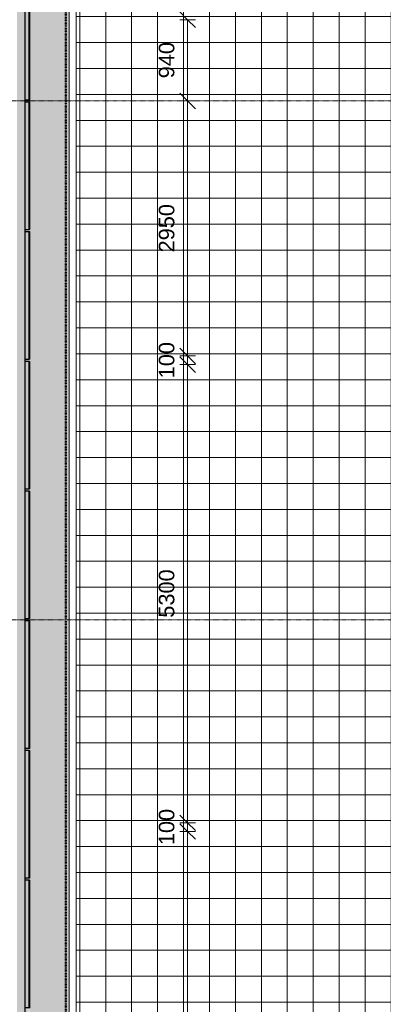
# Model space of a CAD drawing. Header units: millimetres. Extents: x -281 to 145437, y -16481 to 78869.
# Tile 239 of 256: x 32406 to 36611, y 45151 to 56540. Entities that reach past the tile are written whole.
import ezdxf

# ---------------------------------------------------------------- set-up
doc = ezdxf.new("R2010")
doc.units = ezdxf.units.MM
doc.linetypes.add('Grid Line', pattern=[12, 6, -2, 2, -2])
doc.linetypes.add('NLRS_Dash-0_6mm_Space-0_6mm_cpz', pattern=[1.2, 0.6, -0.6])
for name, color, linetype, lineweight in [('A--A23__Vloeren', 8, 'Continuous', 5), ('A--L$01A__Algemeen', 7, 'Continuous', 5), ('A--L$07A__Stramien', 1, 'Continuous', 5), ('A--L21__Buitenwanden', 3, 'Continuous', 5), ('A--L3__Afbouw', 2, 'Continuous', 5), ('A--M$01A__Algemeen', 1, 'Continuous', 5), ('A--M$01A__Algemeen-100', 1, 'Continuous', 5), ('Surface Pattern', 7, 'Continuous', 5)]:
    doc.layers.add(name, color=color, linetype=linetype, lineweight=lineweight)
doc.styles.add('Arial_1', font='arial.ttf', dxfattribs={"height": 180})
doc.dimstyles.new('1_8mm', dxfattribs={"dimscale": 304.8, "dimtxt": 183.646692, "dimasz": 0.590551, "dimexe": 0.295276, "dimexo": 0.0625, "dimgap": 0.328084, "dimtad": 1, "dimdec": 0, "dimzin": 0, "dimdsep": 46, "dimtxsty": 'Arial_1', "dimblk1": 'OBLIQUE', "dimblk2": 'OBLIQUE', "dimsah": 1, "dimcen": 0.09, "dimdle": 0.295276, "dimazin": 0, "dimtfac": 1, "dimtdec": 4, "dimtix": 1, "dimtmove": 0, "dimatfit": 3, "dimfxl": 0.295276, "dimfxlon": 1, "dimtvp": 1, "dimtolj": 1, "dimtzin": 0, "dimarcsym": 2})

# ---------------------------------------------------------------- blocks, each defined once
blk = doc.blocks.new('NLRS_21_CWP_geperforeerde paneel_gen_cpz - NLRS_21_CWP_geperforeerde paneel met acrylplaat_gen_cpz-64282293-L_80_ 11')
at = {"layer": 'A--L3__Afbouw'}
h = blk.add_hatch(dxfattribs=at)
h.set_pattern_fill('FP_219', color=256, style=0, pattern_type=2)
h.set_pattern_definition([(135, (56197.5, -32523), (-449.013, -449.013), []), (135, (56197.5, -32364.25), (-898.0256, 6e-14), []), (135, (56197.5, -32681.75), (-898.0256, 6e-14), [])])
h.paths.add_polyline_path([(588, -50), (588, -6), (586, -2), (582, 0), (-582, 0), (-586, -2), (-588, -6), (-588, -50), (-585, -50), (-584, -4), (-582, -3), (584, -4), (585, -6), (585, -50)])
for p, q in [((582, 0), (-582, 0)), ((-588, -6), (-588, -50)), ((-588, -50), (-585, -50)), ((-585, -50), (-585, -6)), ((-582, -3), (582, -3)), ((582, -10), (-582, -10)), ((-582, -10), (-582, -13)), ((-582, -13), (582, -13)), ((582, -13), (582, -10)), ((585, -6), (585, -50)), ((585, -50), (588, -50)), ((588, -50), (588, -6))]:
    blk.add_line(p, q, dxfattribs=at)
for centre, radius, start, end in [((-582, -6), 6, 90, 180), ((-582, -6), 3, 90, 180), ((582, -6), 6, 0, 90), ((582, -6), 3, 360, 90)]:
    blk.add_arc(centre, radius, start, end, dxfattribs=at)
blk = doc.blocks.new('NLRS_21_CWP_geperforeerde paneel_gen_cpz - NLRS_21_CWP_geperforeerde paneel met acrylplaat_gen_cpz-61220151-L_80_ 11')
at = {"layer": 'A--L3__Afbouw'}
h = blk.add_hatch(dxfattribs=at)
h.set_pattern_fill('FP_220', color=256, style=0, pattern_type=2)
h.set_pattern_definition([(135, (50350, -32523), (-449.013, -449.013), []), (135, (50350, -32364.25), (-898.0256, 6e-14), []), (135, (50350, -32681.75), (-898.0256, 6e-14), [])])
h.paths.add_polyline_path([(740, -6), (738, -2), (734, 0), (-734, 0), (-738, -2), (-740, -6), (-740, -50), (-737, -50), (-736, -4), (-734, -3), (736, -4), (737, -6), (737, -50), (740, -50)])
for p, q in [((734, 0), (-734, 0)), ((-740, -6), (-740, -50)), ((-740, -50), (-737, -50)), ((-737, -50), (-737, -6)), ((-734, -3), (734, -3)), ((734, -10), (-734, -10)), ((-734, -10), (-734, -13)), ((-734, -13), (734, -13)), ((734, -13), (734, -10)), ((737, -6), (737, -50)), ((737, -50), (740, -50)), ((740, -50), (740, -6))]:
    blk.add_line(p, q, dxfattribs=at)
for centre, radius, start, end in [((-734, -6), 6, 90, 180), ((-734, -6), 3, 90, 180), ((734, -6), 6, 0, 90), ((734, -6), 3, 360, 90)]:
    blk.add_arc(centre, radius, start, end, dxfattribs=at)
blk = doc.blocks.new('NLRS_21_CWP_geperforeerde paneel_gen_cpz - NLRS_21_CWP_geperforeerde paneel met acrylplaat_gen_cpz-V170-L_80_ 11')
at = {"layer": 'A--L3__Afbouw'}
h = blk.add_hatch(dxfattribs=at)
h.set_pattern_fill('FP_221', color=256, style=0, pattern_type=2)
h.set_pattern_definition([(135, (48850, -32523), (-449.013, -449.013), []), (135, (48850, -32364.25), (-898.0256, 6e-14), []), (135, (48850, -32681.75), (-898.0256, 6e-14), [])])
h.paths.add_polyline_path([(740, -6), (738, -2), (734, 0), (-734, 0), (-738, -2), (-740, -6), (-740, -50), (-737, -50), (-736, -4), (-734, -3), (736, -4), (737, -6), (737, -50), (740, -50)])
for p, q in [((734, 0), (-734, 0)), ((-740, -6), (-740, -50)), ((-740, -50), (-737, -50)), ((-737, -50), (-737, -6)), ((-734, -3), (734, -3)), ((734, -10), (-734, -10)), ((-734, -10), (-734, -13)), ((-734, -13), (734, -13)), ((734, -13), (734, -10)), ((737, -6), (737, -50)), ((737, -50), (740, -50)), ((740, -50), (740, -6))]:
    blk.add_line(p, q, dxfattribs=at)
for centre, radius, start, end in [((-734, -6), 6, 90, 180), ((-734, -6), 3, 90, 180), ((734, -6), 6, 0, 90), ((734, -6), 3, 360, 90)]:
    blk.add_arc(centre, radius, start, end, dxfattribs=at)
blk = doc.blocks.new('NLRS_21_CWP_geperforeerde paneel_gen_cpz - NLRS_21_CWP_geperforeerde paneel met acrylplaat_gen_cpz-V171-L_80_ 11')
at = {"layer": 'A--L3__Afbouw'}
h = blk.add_hatch(dxfattribs=at)
h.set_pattern_fill('FP_222', color=256, style=0, pattern_type=2)
h.set_pattern_definition([(135, (47350, -32523), (-449.013, -449.013), []), (135, (47350, -32364.25), (-898.0256, 6e-14), []), (135, (47350, -32681.75), (-898.0256, 6e-14), [])])
h.paths.add_polyline_path([(740, -6), (738, -2), (734, 0), (-734, 0), (-738, -2), (-740, -6), (-740, -50), (-737, -50), (-736, -4), (-734, -3), (736, -4), (737, -6), (737, -50), (740, -50)])
for p, q in [((734, 0), (-734, 0)), ((-740, -6), (-740, -50)), ((-740, -50), (-737, -50)), ((-737, -50), (-737, -6)), ((-734, -3), (734, -3)), ((734, -10), (-734, -10)), ((-734, -10), (-734, -13)), ((-734, -13), (734, -13)), ((734, -13), (734, -10)), ((737, -6), (737, -50)), ((737, -50), (740, -50)), ((740, -50), (740, -6))]:
    blk.add_line(p, q, dxfattribs=at)
for centre, radius, start, end in [((-734, -6), 6, 90, 180), ((-734, -6), 3, 90, 180), ((734, -6), 6, 0, 90), ((734, -6), 3, 360, 90)]:
    blk.add_arc(centre, radius, start, end, dxfattribs=at)
blk = doc.blocks.new('NLRS_21_CWP_geperforeerde paneel_gen_cpz - NLRS_21_CWP_geperforeerde paneel met acrylplaat_gen_cpz-V172-L_80_ 11')
at = {"layer": 'A--L3__Afbouw'}
h = blk.add_hatch(dxfattribs=at)
h.set_pattern_fill('FP_223', color=256, style=0, pattern_type=2)
h.set_pattern_definition([(135, (45850, -32523), (-449.013, -449.013), []), (135, (45850, -32364.25), (-898.0256, 6e-14), []), (135, (45850, -32681.75), (-898.0256, 6e-14), [])])
h.paths.add_polyline_path([(740, -6), (738, -2), (734, 0), (-734, 0), (-738, -2), (-740, -6), (-740, -50), (-737, -50), (-736, -4), (-734, -3), (736, -4), (737, -6), (737, -50), (740, -50)])
for p, q in [((734, 0), (-734, 0)), ((-740, -6), (-740, -50)), ((-740, -50), (-737, -50)), ((-737, -50), (-737, -6)), ((-734, -3), (734, -3)), ((734, -10), (-734, -10)), ((-734, -10), (-734, -13)), ((-734, -13), (734, -13)), ((734, -13), (734, -10)), ((737, -6), (737, -50)), ((737, -50), (740, -50)), ((740, -50), (740, -6))]:
    blk.add_line(p, q, dxfattribs=at)
for centre, radius, start, end in [((-734, -6), 6, 90, 180), ((-734, -6), 3, 90, 180), ((734, -6), 6, 0, 90), ((734, -6), 3, 360, 90)]:
    blk.add_arc(centre, radius, start, end, dxfattribs=at)
blk = doc.blocks.new('NLRS_21_CWP_geperforeerde paneel_gen_cpz - NLRS_21_CWP_geperforeerde paneel met acrylplaat_gen_cpz-V183-L_80_ 11')
at = {"layer": 'A--L3__Afbouw'}
h = blk.add_hatch(dxfattribs=at)
h.set_pattern_fill('FP_256', color=256, style=0, pattern_type=2)
h.set_pattern_definition([(135, (51850, -32523), (-449.013, -449.013), []), (135, (51850, -32364.25), (-898.0256, 6e-14), []), (135, (51850, -32681.75), (-898.0256, 6e-14), [])])
h.paths.add_polyline_path([(740, -6), (738, -2), (734, 0), (-734, 0), (-738, -2), (-740, -6), (-740, -50), (-737, -50), (-736, -4), (-734, -3), (736, -4), (737, -6), (737, -50), (740, -50)])
for p, q in [((734, 0), (-734, 0)), ((-740, -6), (-740, -50)), ((-740, -50), (-737, -50)), ((-737, -50), (-737, -6)), ((-734, -3), (734, -3)), ((734, -10), (-734, -10)), ((-734, -10), (-734, -13)), ((-734, -13), (734, -13)), ((734, -13), (734, -10)), ((737, -6), (737, -50)), ((737, -50), (740, -50)), ((740, -50), (740, -6))]:
    blk.add_line(p, q, dxfattribs=at)
for centre, radius, start, end in [((-734, -6), 6, 90, 180), ((-734, -6), 3, 90, 180), ((734, -6), 6, 0, 90), ((734, -6), 3, 360, 90)]:
    blk.add_arc(centre, radius, start, end, dxfattribs=at)
blk = doc.blocks.new('NLRS_21_CWP_geperforeerde paneel_gen_cpz - NLRS_21_CWP_geperforeerde paneel met acrylplaat_gen_cpz-V184-L_80_ 11')
at = {"layer": 'A--L3__Afbouw'}
h = blk.add_hatch(dxfattribs=at)
h.set_pattern_fill('FP_257', color=256, style=0, pattern_type=2)
h.set_pattern_definition([(135, (54850, -32523), (-449.013, -449.013), []), (135, (54850, -32364.25), (-898.0256, 6e-14), []), (135, (54850, -32681.75), (-898.0256, 6e-14), [])])
h.paths.add_polyline_path([(740, -6), (738, -2), (734, 0), (-734, 0), (-738, -2), (-740, -6), (-740, -50), (-737, -50), (-736, -4), (-734, -3), (736, -4), (737, -6), (737, -50), (740, -50)])
for p, q in [((734, 0), (-734, 0)), ((-740, -6), (-740, -50)), ((-740, -50), (-737, -50)), ((-737, -50), (-737, -6)), ((-734, -3), (734, -3)), ((734, -10), (-734, -10)), ((-734, -10), (-734, -13)), ((-734, -13), (734, -13)), ((734, -13), (734, -10)), ((737, -6), (737, -50)), ((737, -50), (740, -50)), ((740, -50), (740, -6))]:
    blk.add_line(p, q, dxfattribs=at)
for centre, radius, start, end in [((-734, -6), 6, 90, 180), ((-734, -6), 3, 90, 180), ((734, -6), 6, 0, 90), ((734, -6), 3, 360, 90)]:
    blk.add_arc(centre, radius, start, end, dxfattribs=at)
blk = doc.blocks.new('NLRS_21_CWP_geperforeerde paneel_gen_cpz - NLRS_21_CWP_geperforeerde paneel met acrylplaat_gen_cpz-V275-L_80_ 11')
at = {"layer": 'A--L3__Afbouw'}
h = blk.add_hatch(dxfattribs=at)
h.set_pattern_fill('FP_287', color=256, style=0, pattern_type=2)
h.set_pattern_definition([(135, (53350, -32523), (-449.013, -449.013), []), (135, (53350, -32364.25), (-898.0256, 6e-14), []), (135, (53350, -32681.75), (-898.0256, 6e-14), [])])
h.paths.add_polyline_path([(740, -6), (738, -2), (734, 0), (-734, 0), (-738, -2), (-740, -6), (-740, -50), (-737, -50), (-736, -4), (-734, -3), (736, -4), (737, -6), (737, -50), (740, -50)])
for p, q in [((734, 0), (-734, 0)), ((-740, -6), (-740, -50)), ((-740, -50), (-737, -50)), ((-737, -50), (-737, -6)), ((-734, -3), (734, -3)), ((734, -10), (-734, -10)), ((-734, -10), (-734, -13)), ((-734, -13), (734, -13)), ((734, -13), (734, -10)), ((737, -6), (737, -50)), ((737, -50), (740, -50)), ((740, -50), (740, -6))]:
    blk.add_line(p, q, dxfattribs=at)
for centre, radius, start, end in [((-734, -6), 6, 90, 180), ((-734, -6), 3, 90, 180), ((734, -6), 6, 0, 90), ((734, -6), 3, 360, 90)]:
    blk.add_arc(centre, radius, start, end, dxfattribs=at)
blk = doc.blocks.new('DIMBLOCK40-L_80_ 11')
at = {"layer": 'A--M$01A__Algemeen-100'}
for p, q in [((34348, 47150), (34258, 47240)), ((34348, 47150), (34258, 47150)), ((34348, 22050), (34348, 47150)), ((34348, 47150), (34438, 47060)), ((34348, 47150), (34438, 47150)), ((34348, 22050), (34258, 22140)), ((34348, 22050), (34258, 22050)), ((34348, 22050), (34438, 21960)), ((34348, 22050), (34438, 22050))]:
    blk.add_line(p, q, dxfattribs=at)
at = {"layer": 'A--M$01A__Algemeen-100', "color": 0, "insert": (34014, 34254), "char_height": 180, "width": 830.65, "attachment_point": 1, "rotation": 90, "line_spacing_factor": 0.941778, "style": 'Arial_1'}
blk.add_mtext('25100', dxfattribs=at)
blk = doc.blocks.new('_Oblique')
at = {"color": 0, "linetype": 'ByBlock', "lineweight": -2}
blk.add_line((-0.5, -0.5), (0.5, 0.5), dxfattribs=at)
blk = doc.blocks.new('DIMBLOCK41-L_80_ 11')
at = {"layer": 'A--M$01A__Algemeen-100'}
for p, q in [((34348, 47250), (34258, 47340)), ((34348, 47250), (34258, 47250)), ((34348, 47150), (34258, 47240)), ((34348, 47150), (34348, 47250)), ((34348, 47250), (34438, 47160)), ((34348, 47250), (34438, 47250)), ((34348, 47150), (34258, 47150)), ((34348, 47150), (34438, 47060)), ((34348, 47150), (34438, 47150))]:
    blk.add_line(p, q, dxfattribs=at)
at = {"layer": 'A--M$01A__Algemeen-100', "color": 0, "insert": (34014, 46992), "char_height": 180, "width": 498.39, "attachment_point": 1, "rotation": 90, "line_spacing_factor": 0.941778, "style": 'Arial_1'}
blk.add_mtext('100', dxfattribs=at)
blk = doc.blocks.new('DIMBLOCK42-L_80_ 11')
at = {"layer": 'A--M$01A__Algemeen-100'}
for p, q in [((34348, 52550), (34258, 52640)), ((34348, 52550), (34258, 52550)), ((34348, 47250), (34348, 52550)), ((34348, 52550), (34438, 52460)), ((34348, 52550), (34438, 52550)), ((34348, 47250), (34258, 47340)), ((34348, 47250), (34258, 47250)), ((34348, 47250), (34438, 47160)), ((34348, 47250), (34438, 47250))]:
    blk.add_line(p, q, dxfattribs=at)
at = {"layer": 'A--M$01A__Algemeen-100', "color": 0, "insert": (34014, 49623), "char_height": 180, "width": 664.52, "attachment_point": 1, "rotation": 90, "line_spacing_factor": 0.941778, "style": 'Arial_1'}
blk.add_mtext('5300', dxfattribs=at)
blk = doc.blocks.new('DIMBLOCK43-L_80_ 11')
at = {"layer": 'A--M$01A__Algemeen-100'}
for p, q in [((34348, 52650), (34258, 52740)), ((34348, 52650), (34258, 52650)), ((34348, 52550), (34258, 52640)), ((34348, 52550), (34348, 52650)), ((34348, 52650), (34438, 52560)), ((34348, 52650), (34438, 52650)), ((34348, 52550), (34258, 52550)), ((34348, 52550), (34438, 52460)), ((34348, 52550), (34438, 52550))]:
    blk.add_line(p, q, dxfattribs=at)
at = {"layer": 'A--M$01A__Algemeen-100', "color": 0, "insert": (34014, 52392), "char_height": 180, "width": 498.39, "attachment_point": 1, "rotation": 90, "line_spacing_factor": 0.941778, "style": 'Arial_1'}
blk.add_mtext('100', dxfattribs=at)
blk = doc.blocks.new('DIMBLOCK44-L_80_ 11')
at = {"layer": 'A--M$01A__Algemeen-100'}
for p, q in [((34348, 55600), (34258, 55690)), ((34348, 55600), (34258, 55600)), ((34348, 52650), (34348, 55600)), ((34348, 55600), (34438, 55510)), ((34348, 55600), (34438, 55600)), ((34348, 52650), (34258, 52740)), ((34348, 52650), (34258, 52650)), ((34348, 52650), (34438, 52560)), ((34348, 52650), (34438, 52650))]:
    blk.add_line(p, q, dxfattribs=at)
at = {"layer": 'A--M$01A__Algemeen-100', "color": 0, "insert": (34014, 53848), "char_height": 180, "width": 664.52, "attachment_point": 1, "rotation": 90, "line_spacing_factor": 0.941778, "style": 'Arial_1'}
blk.add_mtext('2950', dxfattribs=at)
blk = doc.blocks.new('DIMBLOCK45-L_80_ 11')
at = {"layer": 'A--M$01A__Algemeen-100'}
for p, q in [((34348, 56540), (34258, 56630)), ((34348, 56540), (34258, 56540)), ((34348, 55600), (34348, 56540)), ((34348, 56540), (34438, 56450)), ((34348, 56540), (34438, 56540)), ((34348, 55600), (34258, 55690)), ((34348, 55600), (34258, 55600)), ((34348, 55600), (34438, 55510)), ((34348, 55600), (34438, 55600))]:
    blk.add_line(p, q, dxfattribs=at)
at = {"layer": 'A--M$01A__Algemeen-100', "color": 0, "insert": (34014, 55862), "char_height": 180, "width": 498.39, "attachment_point": 1, "rotation": 90, "line_spacing_factor": 0.941778, "style": 'Arial_1'}
blk.add_mtext('940', dxfattribs=at)

msp = doc.modelspace()

# ---------------------------------------------------------------- hatches: boundary and pattern name
at = {"layer": 'A--A23__Vloeren'}
h = msp.add_hatch(dxfattribs=at)
h.set_pattern_fill('FP_146', color=256, style=0, pattern_type=2)
h.set_pattern_definition([(0, (21142.28, 32802.69), (0, 100), [8.382, -141.618]), (315, (21148.718, 32802.69), (149.999976, -199.999496), [8.382, -415.882]), (293.199, (21151.758, 32799.633), (150.002863, -399.999027), [8.382, -753.195]), (270, (21154.51, 32793.18), (-150, -9e-15), [8.382, -91.618]), (50.194, (21151.771, 32786.82), (150.0013113, 199.9991415), [8.382, -1163.155]), (0, (21148.05, 32786.82), (0, 100), [8.382, -141.618]), (332.987, (21141.975, 32789.921), (599.9984875, -300.0032051), [8.382, -2853.872]), (315, (21138.906, 32792.99), (149.999976, -199.999496), [8.382, -415.882]), (90, (21138.9, 32792.99), (-150, 9e-15), [8.382, -91.618]), (45, (21138.906, 32799.318), (149.999976, 199.999496), [8.382, -415.882]), (0, (21160.75, 32780.68), (0, 100), [8.382, -141.618]), (297.35, (21163.915, 32780.666), (150.0009777, -299.9998086), [8.382, -3256.584]), (45, (21163.717, 32771.492), (149.999976, 199.999496), [8.382, -415.882]), (0, (21160.4, 32771.49), (0, 100), [8.382, -141.618]), (315, (21157.716, 32774.18), (149.999976, -199.999496), [8.382, -415.882]), (90, (21157.72, 32774.18), (-150, 9e-15), [8.382, -91.618]), (45, (21157.716, 32777.638), (149.999976, 199.999496), [8.382, -415.882]), (332.987, (21142.377, 32780.732), (599.9984875, -300.0032051), [8.382, -2853.872]), (270, (21148.59, 32777.57), (-150, -9e-15), [8.382, -91.618]), (45, (21146.052, 32771.56), (149.999976, 199.999496), [8.382, -415.882]), (0, (21142.59, 32771.56), (0, 100), [8.382, -141.618]), (315, (21139.534, 32774.614), (149.999976, -199.999496), [8.382, -415.882]), (90, (21139.53, 32774.61), (-150, 9e-15), [8.382, -91.618]), (45, (21139.534, 32777.89), (149.999976, 199.999496), [8.382, -415.882]), (294.228, (21226.422, 32850.006), (300.002762, -699.998323), [8.382, -1088.204]), (270, (21229.51, 32843.18), (-150, -9e-15), [8.382, -91.618]), (50.194, (21226.771, 32836.82), (150.0013113, 199.9991415), [8.382, -1163.155]), (0, (21223.05, 32836.82), (0, 100), [8.382, -141.618]), (332.987, (21216.975, 32839.921), (599.9984875, -300.0032051), [8.382, -2853.872]), (315, (21213.906, 32842.99), (149.999976, -199.999496), [8.382, -415.882]), (84.644, (21213.918, 32842.988), (0.0003365, 99.9995726), [8.382, -1598.634]), (0, (21235.75, 32830.68), (0, 100), [8.382, -141.618]), (297.35, (21238.915, 32830.666), (150.0009777, -299.9998086), [8.382, -3256.584]), (45, (21238.717, 32821.492), (149.999976, 199.999496), [8.382, -415.882]), (0, (21235.4, 32821.49), (0, 100), [8.382, -141.618]), (315, (21232.716, 32824.18), (149.999976, -199.999496), [8.382, -415.882]), (90, (21232.72, 32824.18), (-150, 9e-15), [8.382, -91.618]), (45, (21232.716, 32827.638), (149.999976, 199.999496), [8.382, -415.882]), (332.987, (21217.377, 32830.732), (599.9984875, -300.0032051), [8.382, -2853.872]), (270, (21223.59, 32827.57), (-150, -9e-15), [8.382, -91.618]), (45, (21221.052, 32821.56), (149.999976, 199.999496), [8.382, -415.882]), (0, (21217.59, 32821.56), (0, 100), [8.382, -141.618]), (315, (21214.534, 32824.614), (149.999976, -199.999496), [8.382, -415.882]), (90, (21214.53, 32824.61), (-150, 9e-15), [8.382, -91.618]), (45, (21214.534, 32827.89), (149.999976, 199.999496), [8.382, -415.882]), (0, (21217.28, 32752.69), (0, 100), [8.382, -141.618]), (315, (21223.718, 32752.69), (149.999976, -199.999496), [8.382, -415.882]), (45, (21214.588, 32750), (149.999976, 199.999496), [8.382, -415.882])])
h.paths.add_polyline_path([(32523, 8856), (32977, 8856), (32977, 57297), (32225, 57297), (32225, 57125), (30375, 57125), (30375, 57297), (26225, 57297), (26225, 57125), (24375, 57125), (24375, 57297), (22650, 57297), (22650, 56798), (32370, 56798), (32369.2, 56778), (32373, 56777), (32373, 42635), (32523, 42634.2), (32523, 22965), (32503, 22965.8), (32503, 22983), (32469, 22983), (32468.2, 22965), (32373, 22965), (32373, 8856), (32510, 8856), (32510, 9984), (32513, 9984), (32513, 8856), (32520, 8856), (32519.1, 9986.1), (32517, 9987), (32473, 9987), (32473, 9990), (32519.1, 9989.1), (32521.8, 9987), (32523, 9984), (32523, 8918)])
h.paths.add_polyline_path([(32517, 10010), (32473, 10010), (32473, 10013), (32519.1, 10013.9), (32520, 10016), (32519.1, 11486.1), (32517, 11487), (32473, 11487), (32473, 11490), (32519.1, 11489.1), (32521.8, 11487), (32523, 11484), (32522.1, 10013.9), (32520, 10011.2), (32519.1, 10010.9)])
h.paths.add_polyline_path([(32510, 10016), (32510, 11484), (32513, 11484), (32513, 10016)])
h.paths.add_polyline_path([(32473, 11510), (32473, 11513), (32519.1, 11513.9), (32520, 11516), (32519.1, 12986.1), (32517, 12987), (32473, 12987), (32473, 12990), (32519.1, 12989.1), (32521.8, 12987), (32523, 12984), (32522.1, 11513.9), (32520, 11511.2), (32517, 11510), (32510, 11510)])
h.paths.add_polyline_path([(32510, 11516), (32510, 12984), (32513, 12984), (32513, 11516)])
h.paths.add_polyline_path([(32517, 13010), (32473, 13010), (32473, 13013), (32519.1, 13013.9), (32520, 13016), (32519.1, 14486.1), (32517, 14487), (32473, 14487), (32473, 14490), (32519.1, 14489.1), (32521.8, 14487), (32523, 14484), (32522.1, 13013.9), (32520, 13011.2), (32519.1, 13010.9)])
h.paths.add_polyline_path([(32510, 13016), (32510, 14484), (32513, 14484), (32513, 13016)])
h.paths.add_polyline_path([(32473, 14510), (32473, 14513), (32519.1, 14513.9), (32520, 14516), (32519.1, 15986.1), (32517, 15987), (32473, 15987), (32473, 15990), (32519.1, 15989.1), (32521.8, 15987), (32523, 15984), (32522.1, 14513.9), (32520, 14511.2), (32517, 14510), (32510, 14510)])
h.paths.add_polyline_path([(32510, 14516), (32510, 15984), (32513, 15984), (32513, 14516)])
h.paths.add_polyline_path([(32513, 16010), (32473, 16010), (32473, 16013), (32519.1, 16013.9), (32520, 16016), (32519.1, 17486.1), (32517, 17487), (32473, 17487), (32473, 17490), (32519.1, 17489.1), (32521.8, 17487), (32523, 17484), (32522.1, 16013.9), (32520, 16011.2), (32517, 16010)])
h.paths.add_polyline_path([(32510, 16016), (32510, 17484), (32513, 17484), (32513, 16016)])
h.paths.add_polyline_path([(32473, 17510), (32473, 17513), (32519.1, 17513.9), (32520, 17516), (32519.1, 18986.1), (32517, 18987), (32473, 18987), (32473, 18990), (32519.1, 18989.1), (32521.8, 18987), (32523, 18984), (32522.1, 17513.9), (32520, 17511.2), (32517, 17510), (32510, 17510)])
h.paths.add_polyline_path([(32510, 17516), (32510, 18984), (32513, 18984), (32513, 17516)])
h.paths.add_polyline_path([(32513, 19010), (32473, 19010), (32473, 19013), (32519.1, 19013.9), (32520, 19016), (32519.1, 20486.1), (32517, 20487), (32473, 20487), (32473, 20490), (32519.1, 20489.1), (32521.8, 20487), (32523, 20484), (32522.1, 19013.9), (32520, 19011.2), (32517, 19010)])
h.paths.add_polyline_path([(32510, 19016), (32510, 20484), (32513, 20484), (32513, 19016)])
h.paths.add_polyline_path([(32517, 20510), (32473, 20510), (32473, 20513), (32519.1, 20513.9), (32520, 20516), (32519.1, 21986.1), (32517, 21987), (32473, 21987), (32473, 21990), (32519.1, 21989.1), (32521.8, 21987), (32523, 21984), (32522.1, 20513.9), (32520, 20511.2), (32519.1, 20510.9)])
h.paths.add_polyline_path([(32510, 20516), (32510, 21984), (32513, 21984), (32513, 20516)])
h.paths.add_polyline_path([(32473, 22010), (32473, 22013), (32519.1, 22013.9), (32520, 22016), (32519.1, 22944.1), (32517, 22945), (32473, 22945), (32473, 22948), (32519.1, 22947.1), (32521.8, 22945), (32523, 22942), (32522.1, 22013.9), (32520, 22011.2), (32517, 22010), (32510, 22010)])
h.paths.add_polyline_path([(32510, 22016), (32510, 22942), (32513, 22942), (32513, 22016)])
h.paths.add_polyline_path([(32513, 42655), (32473, 42655), (32473, 42658), (32519.1, 42658.9), (32520, 42661), (32519.1, 43586.1), (32517, 43587), (32473, 43587), (32473, 43590), (32519.1, 43589.1), (32521.8, 43587), (32523, 43584), (32522.1, 42658.9), (32520, 42656.2), (32517, 42655)])
h.paths.add_polyline_path([(32510, 42661), (32510, 43584), (32513, 43584), (32513, 42661)])
h.paths.add_polyline_path([(32510, 43610), (32473, 43610), (32473, 43613), (32519.1, 43613.9), (32520, 43616), (32519.1, 45086.1), (32517, 45087), (32473, 45087), (32473, 45090), (32519.1, 45089.1), (32521.8, 45087), (32523, 45084), (32522.1, 43613.9), (32520, 43611.2), (32517, 43610), (32513, 43610)])
h.paths.add_polyline_path([(32510, 43616), (32510, 45084), (32513, 45084), (32513, 43616)])
h.paths.add_polyline_path([(32513, 45110), (32473, 45110), (32473, 45113), (32519.1, 45113.9), (32520, 45116), (32519.1, 46586.1), (32517, 46587), (32473, 46587), (32473, 46590), (32519.1, 46589.1), (32521.8, 46587), (32523, 46584), (32522.1, 45113.9), (32520, 45111.2), (32517, 45110)])
h.paths.add_polyline_path([(32510, 45116), (32510, 46584), (32513, 46584), (32513, 45116)])
h.paths.add_polyline_path([(32473, 46610), (32473, 46613), (32519.1, 46613.9), (32520, 46616), (32519.1, 48086.1), (32517, 48087), (32473, 48087), (32473, 48090), (32519.1, 48089.1), (32521.8, 48087), (32523, 48084), (32522.1, 46613.9), (32520, 46611.2), (32517, 46610), (32501.1, 46610)])
h.paths.add_polyline_path([(32510, 46616), (32510, 48084), (32513, 48084), (32513, 46616)])
h.paths.add_polyline_path([(32517, 48110), (32473, 48110), (32473, 48113), (32519.1, 48113.9), (32520, 48116), (32519.1, 49586.1), (32517, 49587), (32473, 49587), (32473, 49590), (32519.1, 49589.1), (32521.8, 49587), (32523, 49584), (32522.1, 48113.9), (32520, 48111.2), (32519.1, 48110.9)])
h.paths.add_polyline_path([(32510, 48116), (32510, 49584), (32513, 49584), (32513, 48116)])
h.paths.add_polyline_path([(32473, 49610), (32473, 49613), (32519.1, 49613.9), (32520, 49616), (32519.1, 51086.1), (32517, 51087), (32473, 51087), (32473, 51090), (32519.1, 51089.1), (32521.8, 51087), (32523, 51084), (32522.1, 49613.9), (32520, 49611.2), (32517, 49610), (32510, 49610)])
h.paths.add_polyline_path([(32510, 49616), (32510, 51084), (32513, 51084), (32513, 49616)])
h.paths.add_polyline_path([(32510, 51110), (32473, 51110), (32473, 51113), (32519.1, 51113.9), (32520, 51116), (32519.1, 52586.1), (32517, 52587), (32473, 52587), (32473, 52590), (32519.1, 52589.1), (32521.8, 52587), (32523, 52584), (32522.1, 51113.9), (32520, 51111.2), (32517, 51110), (32513, 51110)])
h.paths.add_polyline_path([(32510, 51116), (32510, 52584), (32513, 52584), (32513, 51116)])
h.paths.add_polyline_path([(32517, 52610), (32473, 52610), (32473, 52613), (32519.1, 52613.9), (32520, 52616), (32519.1, 54086.1), (32517, 54087), (32473, 54087), (32473, 54090), (32519.1, 54089.1), (32521.8, 54087), (32523, 54084), (32522.1, 52613.9), (32520, 52611.2), (32519.1, 52610.9)])
h.paths.add_polyline_path([(32513, 52616), (32510, 52616), (32510, 54084), (32513, 54084), (32513, 52860.8)])
h.paths.add_polyline_path([(32513, 54110), (32473, 54110), (32473, 54113), (32519.1, 54113.9), (32520, 54116), (32519.1, 55586.1), (32517, 55587), (32473, 55587), (32473, 55590), (32519.1, 55589.1), (32521.8, 55587), (32523, 55584), (32522.1, 54113.9), (32520, 54111.2), (32517, 54110)])
h.paths.add_polyline_path([(32510, 54116), (32510, 55584), (32513, 55584), (32513, 54116)])
h.paths.add_polyline_path([(32517, 55610), (32473, 55610), (32473, 55613), (32519.1, 55613.9), (32520, 55616), (32519.1, 56781.1), (32517, 56782), (32473, 56782), (32473, 56785), (32519.1, 56784.1), (32521.8, 56782), (32523, 56777), (32522.1, 55613.9), (32520, 55611.2), (32519.1, 55610.9)])
h.paths.add_polyline_path([(32513, 55616), (32510, 55616), (32510, 56779), (32513, 56779), (32513, 56032.5)])
h.paths.add_polyline_path([(19012, 56798), (20750, 56798), (20750, 57297), (9217, 57297), (9217, 56798), (18988, 56798)])
at = {"layer": 'Surface Pattern'}
h = msp.add_hatch(dxfattribs=at)
h.set_pattern_fill('FP_126', color=254, style=0, pattern_type=2)
h.set_pattern_definition([(0, (35500, 34975.17), (0, 300), []), (90, (35500, 34975.17), (-300, 2e-14), [])])
h.paths.add_polyline_path([(35759.1, -2326.1), (37500, -2326.1), (37500, 78868.4), (33057, 78868.4), (33057, 66150), (20185, 66150), (20185, 63050), (24700, 63050), (24700, 65825), (25900, 65825), (25900, 64300), (30700, 64300), (30700, 65825), (31900, 65825), (31900, 63050), (33057, 63050), (33057, -2326.1), (35709.8, -2326.1)])
h.paths.add_polyline_path([(4558.6, 63050), (19185, 63050), (19185, 66150), (2163.1, 66150), (2163.1, 63050), (4429, 63050)])
h.paths.add_polyline_path([(30700, 63050), (30700, 63800), (25900, 63800), (25900, 63050), (28993.4, 63050)])

# ---------------------------------------------------------------- linework, layer by layer
at = {"layer": 'A--L$01A__Algemeen', "linetype": 'NLRS_Dash-0_6mm_Space-0_6mm_cpz', "lineweight": 50}
msp.add_line((32938.7, 7036.9), (32938.7, 57575.3), dxfattribs=at)
at = {"layer": 'A--L$07A__Stramien', "linetype": 'Grid Line'}
for p, q in [((100373, 55600), (-281.1, 55600)), ((100373, 49600), (-281.1, 49600))]:
    msp.add_line(p, q, dxfattribs=at)
at = {"layer": 'A--L21__Buitenwanden'}
for p, q in [((32977, 8306), (32977, 57297)), ((33057, 57377), (33057, 8306)), ((32466, 42635), (32466, 56795)), ((32468, 42635), (32468, 56795))]:
    msp.add_line(p, q, dxfattribs=at)

# ---------------------------------------------------------------- block references
at = {"layer": 'A--L3__Afbouw', "rotation": 269.9999999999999}
for name, p in [('NLRS_21_CWP_geperforeerde paneel_gen_cpz - NLRS_21_CWP_geperforeerde paneel met acrylplaat_gen_cpz-64282293-L_80_ 11', (32523, 56197.5)), ('NLRS_21_CWP_geperforeerde paneel_gen_cpz - NLRS_21_CWP_geperforeerde paneel met acrylplaat_gen_cpz-V184-L_80_ 11', (32523, 54850)), ('NLRS_21_CWP_geperforeerde paneel_gen_cpz - NLRS_21_CWP_geperforeerde paneel met acrylplaat_gen_cpz-V275-L_80_ 11', (32523, 53350)), ('NLRS_21_CWP_geperforeerde paneel_gen_cpz - NLRS_21_CWP_geperforeerde paneel met acrylplaat_gen_cpz-V183-L_80_ 11', (32523, 51850)), ('NLRS_21_CWP_geperforeerde paneel_gen_cpz - NLRS_21_CWP_geperforeerde paneel met acrylplaat_gen_cpz-61220151-L_80_ 11', (32523, 50350)), ('NLRS_21_CWP_geperforeerde paneel_gen_cpz - NLRS_21_CWP_geperforeerde paneel met acrylplaat_gen_cpz-V170-L_80_ 11', (32523, 48850)), ('NLRS_21_CWP_geperforeerde paneel_gen_cpz - NLRS_21_CWP_geperforeerde paneel met acrylplaat_gen_cpz-V171-L_80_ 11', (32523, 47350)), ('NLRS_21_CWP_geperforeerde paneel_gen_cpz - NLRS_21_CWP_geperforeerde paneel met acrylplaat_gen_cpz-V172-L_80_ 11', (32523, 45850))]:
    msp.add_blockref(name, p, dxfattribs=at)

# ---------------------------------------------------------------- dimensions: what is measured, and where the dimension line sits
at = {"layer": 'A--M$01A__Algemeen'}
for base, p1, p2, override, picture, middle in [((34348, 56540), (34258, 55600), (34258, 56540), {"dimpost": '<>', "dimfxl": 940}, 'DIMBLOCK45-L_80_ 11', (34156.1, 56070)), ((34348, 55600), (34258, 52650), (34258, 55600), {"dimpost": '<>', "dimfxl": 2950}, 'DIMBLOCK44-L_80_ 11', (34156.1, 54125)), ((34348, 52650), (34258, 52550), (34258, 52650), {"dimpost": '<>', "dimfxl": 100}, 'DIMBLOCK43-L_80_ 11', (34156.1, 52600)), ((34348, 52550), (34258, 47250), (34258, 52550), {"dimpost": '<>', "dimfxl": 5300}, 'DIMBLOCK42-L_80_ 11', (34156, 49900)), ((34348, 47250), (34258, 47150), (34258, 47250), {"dimpost": '<>', "dimfxl": 100}, 'DIMBLOCK41-L_80_ 11', (34156.1, 47200)), ((34348, 47150), (34258, 22050), (34258, 47150), {"dimpost": '<>', "dimfxl": 25100}, 'DIMBLOCK40-L_80_ 11', (34156.1, 34600))]:
    dim = msp.add_linear_dim(base=base, p1=p1, p2=p2, angle=90, dimstyle='1_8mm', override=override, dxfattribs=at)
    dim.commit()
    dim.dimension.update_dxf_attribs({"geometry": picture, "text_midpoint": middle})

doc.saveas('drawing.dxf')
